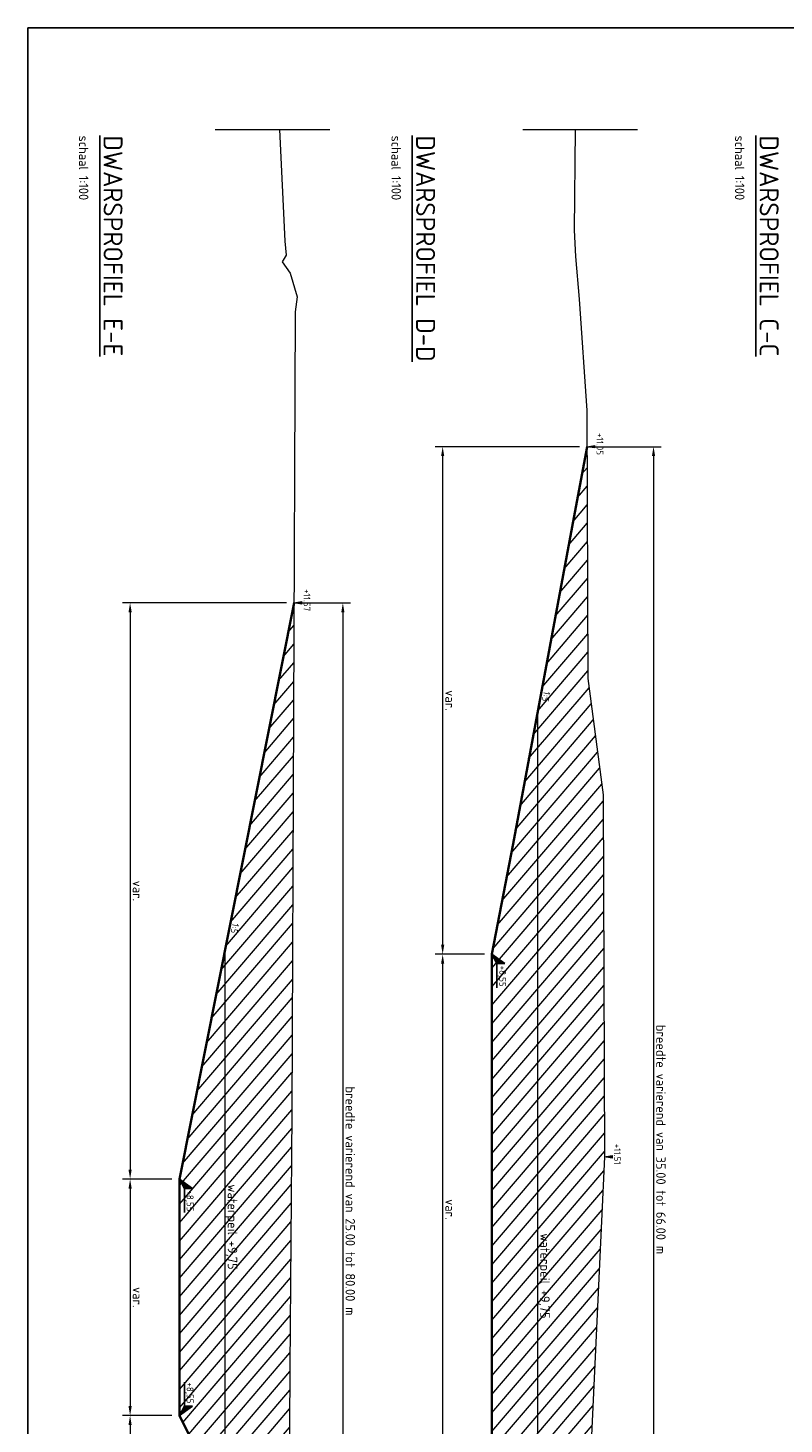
# Model space of a CAD drawing. Header units: metres. Extents: x 232680 to 233262, y 554200 to 554550.
# Tile 252 of 254: x 232699 to 232719, y 554513 to 554550. Entities that reach past the tile are written whole.
import ezdxf
from ezdxf.enums import TextEntityAlignment as Align

# ---------------------------------------------------------------- set-up
doc = ezdxf.new("R2010")
doc.units = ezdxf.units.M
doc.linetypes.add('XX-AFBREEK', pattern=[7, 4, -1, 1, -1])
doc.layers.get('Defpoints').update_dxf_attribs({"color": 241})
for name, color, linetype, lineweight in [('B-WE-GW-MAAIVELD-G', 252, 'GW-MAAIVELD', 18), ('B-WE-GW-MAAIVELD-GD', 252, 'Continuous', 18), ('N-WE-GW-MAAIVELD-035-GD', 7, 'Continuous', 35), ('N-WE-GW-ONTGRAVINGSVAK watergangen-A', 251, 'Continuous', 5), ('N-WE-GW-WATERGANG_WATERLIJN-GD', 150, 'AL-WATERLIJN', 18), ('X-XX-AL-AFBREEKLIJN-G', 7, 'XX-AFBREEK', 13), ('X-XX-AL-HOOGTELABEL-S', 7, 'Continuous', 25), ('X-XX-AL-NAP-M', 7, 'Continuous', 18), ('X-XX-AL-NAP-T18', 7, 'Continuous', 18), ('X-XX-AL-T18-z', 7, 'Continuous', 18), ('X-XX-AL-T25', 7, 'Continuous', 25), ('X-XX-AL-T50', 7, 'Continuous', 25)]:
    doc.layers.add(name, color=color, linetype=linetype, lineweight=lineweight)
doc.styles.add('NLCS-ISO', font='NLCS-ISO.ttf')
doc.styles.add('NLCS-ISO-ANNOTATIEF-T18', font='NLCS-ISO.ttf', dxfattribs={"height": 1.8})
doc.styles.add('NLCS-ISO-ANNOTATIEF-T25', font='NLCS-ISO.ttf', dxfattribs={"height": 2.5})
doc.styles.add('NLCS-ISO-ANNOTATIEF-T50', font='NLCS-ISO.ttf')
doc.linetypes.add('AL-WATERLIJN', pattern='A,20,[32,NLCS.shx,S=1.5,R=0,X=0,Y=0],20', length=40)
doc.linetypes.add('GW-MAAIVELD', pattern='A,12,[40,NLCS.SHX,S=1,R=0,X=0,Y=-0.5],12', length=24)
doc.dimstyles.new('NLCS-ANNOTATIEF-T25-PIJL', dxfattribs={"dimtxt": 2.5, "dimasz": 2.5, "dimexe": 2, "dimexo": 2, "dimgap": 0.7, "dimtad": 1, "dimzin": 0, "dimdsep": 46, "dimtxsty": 'NLCS-ISO-ANNOTATIEF-T25', "dimcen": 0, "dimdle": 2, "dimclrd": 256, "dimclre": 256, "dimclrt": 256, "dimazin": 0, "dimtfac": 1, "dimtofl": 0, "dimtmove": 1, "dimatfit": 0, "dimfxl": 2, "dimtfillclr": 254, "dimtolj": 1, "dimtzin": 0, "dimlwd": 13, "dimlwe": 9, "dimarcsym": 0})
pattern_1 = [(229.5, (23275.1432, 55502.52082), (0.24142889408, -0.20619975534), [])]

# ---------------------------------------------------------------- blocks, each defined once
blk = doc.blocks.new('SAL-HOOGTELABEL_01-SO')
for p, q in [((-2.46, 1.31), (-8.84, 1.31)), ((-2.46, 1.31), (-2.46, 3.44)), ((-2.46, 3.44), (0, 0)), ((0, 0), (-2.46, 1.31))]:
    blk.add_line(p, q)
blk.add_solid([(-2.46, 3.44), (-2.46, 1.31), (0, 0)])
at = {"style": 'NLCS-ISO'}
blk.add_attdef('...', text='', height=1.8, dxfattribs=at).set_placement((-5.96, 2.61), align=Align.MIDDLE)
blk = doc.blocks.new('Blok - Peilmaat randverharding')
at = {"color": 0}
for p, q in [((-0.6, 3.5), (0.6, 3.5)), ((0, 0), (-0.6, 3.5)), ((-0.4, 3.5), (0.4, 3.5)), ((0, 0.7), (-0.4, 3.5)), ((-0.2, 3.5), (0.2, 3.5)), ((0, 1.75), (-0.2, 3.5)), ((0.6, 3.5), (0, 0)), ((0.4, 3.5), (0, 0.7)), ((0.2, 3.5), (0, 1.75))]:
    blk.add_line(p, q, dxfattribs=at)
blk = doc.blocks.new('*D101')
at = {"layer": 'Defpoints', "color": 0, "transparency": 16777216}
for p in [(232703.17, 554519.555), (232701.87, 554513.315), (232703.17, 554513.315)]:
    blk.add_point(p, dxfattribs=at)
at = {"layer": 'X-XX-AL-NAP-M', "linetype": 'Continuous', "lineweight": 9, "transparency": 16777216}
for p, q in [((232702.97, 554519.555), (232701.67, 554519.555)), ((232702.97, 554513.315), (232701.67, 554513.315))]:
    blk.add_line(p, q, dxfattribs=at)
at = {"layer": 'X-XX-AL-NAP-M', "linetype": 'Continuous', "lineweight": 13, "transparency": 16777216}
blk.add_line((232701.87, 554519.305), (232701.87, 554513.565), dxfattribs=at)
at = {"layer": 'X-XX-AL-NAP-M', "transparency": 16777216}
for points in [[(232701.828, 554519.305), (232701.912, 554519.305), (232701.87, 554519.555)], [(232701.828, 554513.565), (232701.912, 554513.565), (232701.87, 554513.315)]]:
    blk.add_solid(points, dxfattribs=at)
at = {"layer": 'X-XX-AL-NAP-M', "transparency": 16777216, "insert": (232702.065, 554516.435), "char_height": 0.25, "attachment_point": 5, "rotation": 270, "style": 'NLCS-ISO-ANNOTATIEF-T25'}
blk.add_mtext('\\A1;var.', dxfattribs=at)
blk = doc.blocks.new('*D102')
at = {"layer": 'Defpoints', "color": 0, "transparency": 16777216}
for p in [(232703.17, 554513.315), (232701.87, 554511.711), (232703.97, 554511.711)]:
    blk.add_point(p, dxfattribs=at)
at = {"layer": 'X-XX-AL-NAP-M', "linetype": 'Continuous', "lineweight": 9, "transparency": 16777216}
for p, q in [((232702.97, 554513.315), (232701.67, 554513.315)), ((232703.77, 554511.711), (232701.67, 554511.711))]:
    blk.add_line(p, q, dxfattribs=at)
at = {"layer": 'X-XX-AL-NAP-M', "linetype": 'Continuous', "lineweight": 13, "transparency": 16777216}
blk.add_line((232701.87, 554513.065), (232701.87, 554511.961), dxfattribs=at)
at = {"layer": 'X-XX-AL-NAP-M', "transparency": 16777216}
for points in [[(232701.828, 554513.065), (232701.912, 554513.065), (232701.87, 554513.315)], [(232701.828, 554511.961), (232701.912, 554511.961), (232701.87, 554511.711)]]:
    blk.add_solid(points, dxfattribs=at)
at = {"layer": 'X-XX-AL-NAP-M', "transparency": 16777216, "insert": (232702.065, 554512.513), "char_height": 0.25, "attachment_point": 5, "rotation": 270, "style": 'NLCS-ISO-ANNOTATIEF-T25'}
blk.add_mtext('\\A1;1.60', dxfattribs=at)
blk = doc.blocks.new('*D105')
at = {"layer": 'Defpoints', "color": 0, "transparency": 16777216}
for p in [(232706.192, 554534.76), (232701.87, 554519.555), (232703.17, 554519.555)]:
    blk.add_point(p, dxfattribs=at)
at = {"layer": 'X-XX-AL-NAP-M', "linetype": 'Continuous', "lineweight": 9, "transparency": 16777216}
for p, q in [((232705.992, 554534.76), (232701.67, 554534.76)), ((232702.97, 554519.555), (232701.67, 554519.555))]:
    blk.add_line(p, q, dxfattribs=at)
at = {"layer": 'X-XX-AL-NAP-M', "linetype": 'Continuous', "lineweight": 13, "transparency": 16777216}
blk.add_line((232701.87, 554534.51), (232701.87, 554519.805), dxfattribs=at)
at = {"layer": 'X-XX-AL-NAP-M', "transparency": 16777216}
for points in [[(232701.828, 554534.51), (232701.912, 554534.51), (232701.87, 554534.76)], [(232701.828, 554519.805), (232701.912, 554519.805), (232701.87, 554519.555)]]:
    blk.add_solid(points, dxfattribs=at)
at = {"layer": 'X-XX-AL-NAP-M', "transparency": 16777216, "insert": (232702.065, 554527.158), "char_height": 0.25, "attachment_point": 5, "rotation": 270, "style": 'NLCS-ISO-ANNOTATIEF-T25'}
blk.add_mtext('\\A1;var.', dxfattribs=at)
blk = doc.blocks.new('*D106')
at = {"layer": 'Defpoints', "color": 0, "transparency": 16777216}
for p in [(232706.192, 554534.76), (232705.97, 554503.19), (232707.48, 554503.19)]:
    blk.add_point(p, dxfattribs=at)
at = {"layer": 'X-XX-AL-NAP-M', "linetype": 'Continuous', "lineweight": 9, "transparency": 16777216}
for p, q in [((232706.392, 554534.76), (232707.68, 554534.76)), ((232706.17, 554503.19), (232707.68, 554503.19))]:
    blk.add_line(p, q, dxfattribs=at)
at = {"layer": 'X-XX-AL-NAP-M', "linetype": 'Continuous', "lineweight": 13, "transparency": 16777216}
blk.add_line((232707.48, 554534.51), (232707.48, 554503.44), dxfattribs=at)
at = {"layer": 'X-XX-AL-NAP-M', "transparency": 16777216}
for points in [[(232707.438, 554534.51), (232707.522, 554534.51), (232707.48, 554534.76)], [(232707.438, 554503.44), (232707.522, 554503.44), (232707.48, 554503.19)]]:
    blk.add_solid(points, dxfattribs=at)
at = {"layer": 'X-XX-AL-NAP-M', "transparency": 16777216, "insert": (232707.675, 554518.975), "char_height": 0.25, "attachment_point": 5, "rotation": 270, "style": 'NLCS-ISO-ANNOTATIEF-T25'}
blk.add_mtext('\\A1;breedte varierend van 25.00 tot 80.00 m', dxfattribs=at)
blk = doc.blocks.new('SAL-HOOGTELABEL_02-SO')
for p, q in [((2.46, 3.44), (0, 0)), ((0, 0), (2.46, 1.31)), ((2.46, 1.31), (2.46, 3.44)), ((8.84, 1.31), (2.46, 1.31))]:
    blk.add_line(p, q)
blk.add_solid([(2.46, 3.44), (0, 0), (2.46, 1.31)])
at = {"style": 'NLCS-ISO'}
blk.add_attdef('...', text='', height=1.8, dxfattribs=at).set_placement((5.77, 2.62), align=Align.MIDDLE)
blk = doc.blocks.new('*D107')
at = {"layer": 'Defpoints', "color": 0, "transparency": 16777216}
for p in [(232713.917, 554538.88), (232710.111, 554525.486), (232711.41, 554525.486)]:
    blk.add_point(p, dxfattribs=at)
at = {"layer": 'X-XX-AL-NAP-M', "linetype": 'Continuous', "lineweight": 9, "transparency": 16777216}
for p, q in [((232713.717, 554538.88), (232709.911, 554538.88)), ((232711.21, 554525.486), (232709.911, 554525.486))]:
    blk.add_line(p, q, dxfattribs=at)
at = {"layer": 'X-XX-AL-NAP-M', "linetype": 'Continuous', "lineweight": 13, "transparency": 16777216}
blk.add_line((232710.111, 554538.63), (232710.111, 554525.736), dxfattribs=at)
at = {"layer": 'X-XX-AL-NAP-M', "transparency": 16777216}
for points in [[(232710.069, 554538.63), (232710.153, 554538.63), (232710.111, 554538.88)], [(232710.069, 554525.736), (232710.153, 554525.736), (232710.111, 554525.486)]]:
    blk.add_solid(points, dxfattribs=at)
at = {"layer": 'X-XX-AL-NAP-M', "transparency": 16777216, "insert": (232710.306, 554532.183), "char_height": 0.25, "attachment_point": 5, "rotation": 270, "style": 'NLCS-ISO-ANNOTATIEF-T25'}
blk.add_mtext('\\A1;var.', dxfattribs=at)
blk = doc.blocks.new('*D108')
at = {"layer": 'Defpoints', "color": 0, "transparency": 16777216}
for p in [(232711.41, 554525.486), (232710.111, 554512.022), (232711.41, 554512.022)]:
    blk.add_point(p, dxfattribs=at)
at = {"layer": 'X-XX-AL-NAP-M', "linetype": 'Continuous', "lineweight": 9, "transparency": 16777216}
for p, q in [((232711.21, 554525.486), (232709.911, 554525.486)), ((232711.21, 554512.022), (232709.911, 554512.022))]:
    blk.add_line(p, q, dxfattribs=at)
at = {"layer": 'X-XX-AL-NAP-M', "linetype": 'Continuous', "lineweight": 13, "transparency": 16777216}
blk.add_line((232710.111, 554525.236), (232710.111, 554512.272), dxfattribs=at)
at = {"layer": 'X-XX-AL-NAP-M', "transparency": 16777216}
for points in [[(232710.069, 554525.236), (232710.153, 554525.236), (232710.111, 554525.486)], [(232710.069, 554512.272), (232710.153, 554512.272), (232710.111, 554512.022)]]:
    blk.add_solid(points, dxfattribs=at)
at = {"layer": 'X-XX-AL-NAP-M', "transparency": 16777216, "insert": (232710.306, 554518.754), "char_height": 0.25, "attachment_point": 5, "rotation": 270, "style": 'NLCS-ISO-ANNOTATIEF-T25'}
blk.add_mtext('\\A1;var.', dxfattribs=at)
blk = doc.blocks.new('*D112')
at = {"layer": 'Defpoints', "color": 0, "transparency": 16777216}
for p in [(232713.917, 554538.88), (232714.011, 554502.316), (232715.671, 554502.316)]:
    blk.add_point(p, dxfattribs=at)
at = {"layer": 'X-XX-AL-NAP-M', "linetype": 'Continuous', "lineweight": 9, "transparency": 16777216}
for p, q in [((232714.117, 554538.88), (232715.871, 554538.88)), ((232714.211, 554502.316), (232715.871, 554502.316))]:
    blk.add_line(p, q, dxfattribs=at)
at = {"layer": 'X-XX-AL-NAP-M', "linetype": 'Continuous', "lineweight": 13, "transparency": 16777216}
blk.add_line((232715.671, 554538.63), (232715.671, 554502.566), dxfattribs=at)
at = {"layer": 'X-XX-AL-NAP-M', "transparency": 16777216}
for points in [[(232715.629, 554538.63), (232715.713, 554538.63), (232715.671, 554538.88)], [(232715.629, 554502.566), (232715.713, 554502.566), (232715.671, 554502.316)]]:
    blk.add_solid(points, dxfattribs=at)
at = {"layer": 'X-XX-AL-NAP-M', "transparency": 16777216, "insert": (232715.866, 554520.598), "char_height": 0.25, "attachment_point": 5, "rotation": 270, "style": 'NLCS-ISO-ANNOTATIEF-T25'}
blk.add_mtext('\\A1;breedte varierend van 35.00 tot 66.00 m', dxfattribs=at)

msp = doc.modelspace()

# ---------------------------------------------------------------- hatches: boundary and pattern name
at = {"layer": 'N-WE-GW-ONTGRAVINGSVAK watergangen-A'}
h = msp.add_hatch(dxfattribs=at)
h.set_pattern_fill('LINE', color=256, angle=319.5)
h.set_pattern_definition(pattern_1)
h.paths.add_polyline_path([(232713.941, 554532.762), (232713.916, 554538.876), (232711.41, 554525.486), (232711.41, 554512.022), (232712.211, 554510.416), (232712.46, 554505.417), (232712.589, 554505.16), (232712.589, 554505.16), (232712.647, 554505.042), (232712.674, 554504.988), (232713.225, 554503.888), (232713.26, 554503.818), (232713.33, 554503.678), (232713.365, 554503.607), (232714.011, 554502.316), (232714.061, 554497.301), (232714.395, 554497.301), (232714.419, 554497.783), (232714.403, 554506.368), (232713.96, 554511.095), (232714.378, 554520.141), (232714.342, 554529.695)])
h = msp.add_hatch(dxfattribs=at)
h.set_pattern_fill('LINE', color=256, angle=319.5)
h.set_pattern_definition(pattern_1)
h.paths.add_polyline_path([(232706.133, 554521.298), (232706.192, 554534.76), (232703.17, 554519.555), (232703.17, 554513.315), (232703.97, 554511.711), (232704.22, 554506.699), (232705.97, 554503.195), (232705.999, 554500.336), (232706.015, 554503.195), (232706.082, 554514.574)])

# ---------------------------------------------------------------- linework, layer by layer
at = {"layer": 'B-WE-GW-MAAIVELD-G', "flags": 128}
for points in [[(232705.805, 554547.252), (232705.949, 554544.305), (232705.984, 554543.937), (232705.877, 554543.759), (232706.093, 554543.455), (232706.274, 554542.831), (232706.226, 554542.437), (232706.133, 554521.298), (232706.082, 554514.574), (232705.981, 554497.301)], [(232713.602, 554547.252), (232713.578, 554544.593), (232713.612, 554543.897), (232713.714, 554542.772), (232713.913, 554539.83), (232713.941, 554532.762), (232714.342, 554529.695), (232714.378, 554520.141), (232713.96, 554511.095), (232714.403, 554506.368), (232714.419, 554497.783), (232714.395, 554497.301)]]:
    msp.add_lwpolyline(points, dxfattribs=at)
at = {"layer": 'Defpoints'}
msp.add_lwpolyline([(232743.544, 554549.929), (232743.544, 554494.465), (232699.176, 554494.465), (232699.176, 554549.929)], close=True, dxfattribs=at)
at = {"layer": 'N-WE-GW-MAAIVELD-035-GD'}
for points in [[(232713.917, 554538.88), (232713.594, 554537.14), (232711.971, 554528.403), (232711.41, 554525.486), (232711.41, 554512.022), (232712.211, 554510.419), (232712.447, 554505.694), (232712.461, 554505.416), (232712.589, 554505.16), (232712.647, 554505.042), (232712.674, 554504.988), (232712.794, 554504.749), (232713.225, 554503.888), (232713.26, 554503.818), (232713.33, 554503.678), (232713.365, 554503.607), (232714.011, 554502.316), (232714.061, 554497.301)], [(232706.192, 554534.76), (232703.17, 554519.555), (232703.17, 554513.315), (232703.97, 554511.711), (232704.168, 554507.741), (232704.22, 554506.699), (232704.77, 554505.596), (232704.84, 554505.456), (232704.895, 554505.346), (232705.069, 554504.996), (232705.388, 554504.356), (232705.61, 554503.912), (232705.97, 554503.19), (232706.02, 554498.19)]]:
    msp.add_lwpolyline(points, dxfattribs=at)
at = {"layer": 'N-WE-GW-WATERGANG_WATERLIJN-GD', "lineweight": 18, "ltscale": 0.33, "flags": 128}
for points in [[(232712.61, 554531.844), (232712.61, 554505.105)], [(232704.37, 554525.581), (232704.37, 554506.398)]]:
    msp.add_lwpolyline(points, dxfattribs=at)
at = {"layer": 'X-XX-AL-AFBREEKLIJN-G', "ltscale": 1.5}
for points in [[(232704.111, 554547.252), (232707.135, 554547.252)], [(232712.227, 554547.252), (232715.252, 554547.252)]]:
    msp.add_lwpolyline(points, dxfattribs=at)

# ---------------------------------------------------------------- block references
at = {"layer": 'B-WE-GW-MAAIVELD-GD', "xscale": 0.05714285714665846, "yscale": 0.05714285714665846, "zscale": 0.05714285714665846, "rotation": 270}
for p in [(232713.917, 554538.88), (232706.192, 554534.76), (232714.378, 554520.141)]:
    msp.add_blockref('Blok - Peilmaat randverharding', p, dxfattribs=at)
at = {"layer": 'X-XX-AL-HOOGTELABEL-S', "xscale": 0.1, "yscale": 0.1, "zscale": 0.1, "rotation": 270}
for name, p in [('SAL-HOOGTELABEL_02-SO', (232711.41, 554525.486)), ('SAL-HOOGTELABEL_02-SO', (232703.17, 554519.555)), ('SAL-HOOGTELABEL_01-SO', (232703.17, 554513.315))]:
    msp.add_blockref(name, p, dxfattribs=at).add_auto_attribs({'...': '+8,55'})

# ---------------------------------------------------------------- texts
at = {"layer": 'B-WE-GW-MAAIVELD-GD', "style": 'NLCS-ISO'}
for s, p in [('+11.05', (232714.114, 554538.951)), ('+11.57', (232706.39, 554534.831)), ('+11.51', (232714.575, 554520.212))]:
    msp.add_text(s, height=0.18, rotation=270, dxfattribs=at).set_placement(p, align=Align.BOTTOM_CENTER)
at = {"layer": 'X-XX-AL-NAP-T18', "style": 'NLCS-ISO-ANNOTATIEF-T18'}
for p in [(232712.698, 554532.316), (232704.49, 554526.197)]:
    msp.add_text('1:5', height=0.18, rotation=258.7339, dxfattribs=at).set_placement(p, align=Align.BOTTOM_CENTER)
at = {"layer": 'X-XX-AL-T18-z', "style": 'NLCS-ISO'}
for p in [(232704.37, 554518.29), (232712.61, 554516.997)]:
    msp.add_text('waterpeil +9,75', height=0.25, rotation=270, dxfattribs=at).set_placement(p, align=Align.BOTTOM_CENTER)
at = {"layer": 'X-XX-AL-T25', "style": 'NLCS-ISO-ANNOTATIEF-T25'}
for p in [(232700.52, 554547.088), (232708.761, 554547.088), (232717.819, 554547.088)]:
    msp.add_text('schaal 1:100', height=0.25, rotation=270, dxfattribs=at).set_placement(p)
at = {"layer": 'X-XX-AL-T50', "style": 'NLCS-ISO-ANNOTATIEF-T50'}
for s, p in [('%%UDWARSPROFIEL E-E', (232701.17, 554547.094)), ('%%UDWARSPROFIEL D-D', (232709.411, 554547.094)), ('%%UDWARSPROFIEL C-C', (232718.469, 554547.094))]:
    msp.add_text(s, height=0.5, rotation=270, dxfattribs=at).set_placement(p)

# ---------------------------------------------------------------- dimensions: what is measured, and where the dimension line sits
at = {"layer": 'X-XX-AL-NAP-M'}
for base, p1, p2, text, picture, middle in [((232710.111, 554525.486), (232713.917, 554538.88), (232711.41, 554525.486), 'var.', '*D107', (232710.306, 554532.183)), ((232715.671, 554502.316), (232713.917, 554538.88), (232714.011, 554502.316), 'breedte varierend van 35.00 tot 66.00 m', '*D112', (232715.866, 554520.598)), ((232701.87, 554519.555), (232706.192, 554534.76), (232703.17, 554519.555), 'var.', '*D105', (232702.065, 554527.158)), ((232707.48, 554503.19), (232706.192, 554534.76), (232705.97, 554503.19), 'breedte varierend van 25.00 tot 80.00 m', '*D106', (232707.675, 554518.975)), ((232710.111, 554512.022), (232711.41, 554525.486), (232711.41, 554512.022), 'var.', '*D108', (232710.306, 554518.754)), ((232701.87, 554513.315), (232703.17, 554519.555), (232703.17, 554513.315), 'var.', '*D101', (232702.065, 554516.435))]:
    dim = msp.add_linear_dim(base=base, p1=p1, p2=p2, angle=270, text=text, dimstyle='NLCS-ANNOTATIEF-T25-PIJL', override={"dimtad": 4, "dimrnd": 0.05}, dxfattribs=at)
    dim.commit()
    dim.dimension.update_dxf_attribs({"geometry": picture, "text_midpoint": middle})
dim = msp.add_linear_dim(base=(232701.87, 554511.711), p1=(232703.17, 554513.315), p2=(232703.97, 554511.711), angle=270, dimstyle='NLCS-ANNOTATIEF-T25-PIJL', override={"dimtad": 4, "dimrnd": 0.05}, dxfattribs=at)
dim.commit()
dim.dimension.update_dxf_attribs({"geometry": '*D102', "text_midpoint": (232702.065, 554512.513)})

doc.saveas('drawing.dxf')
